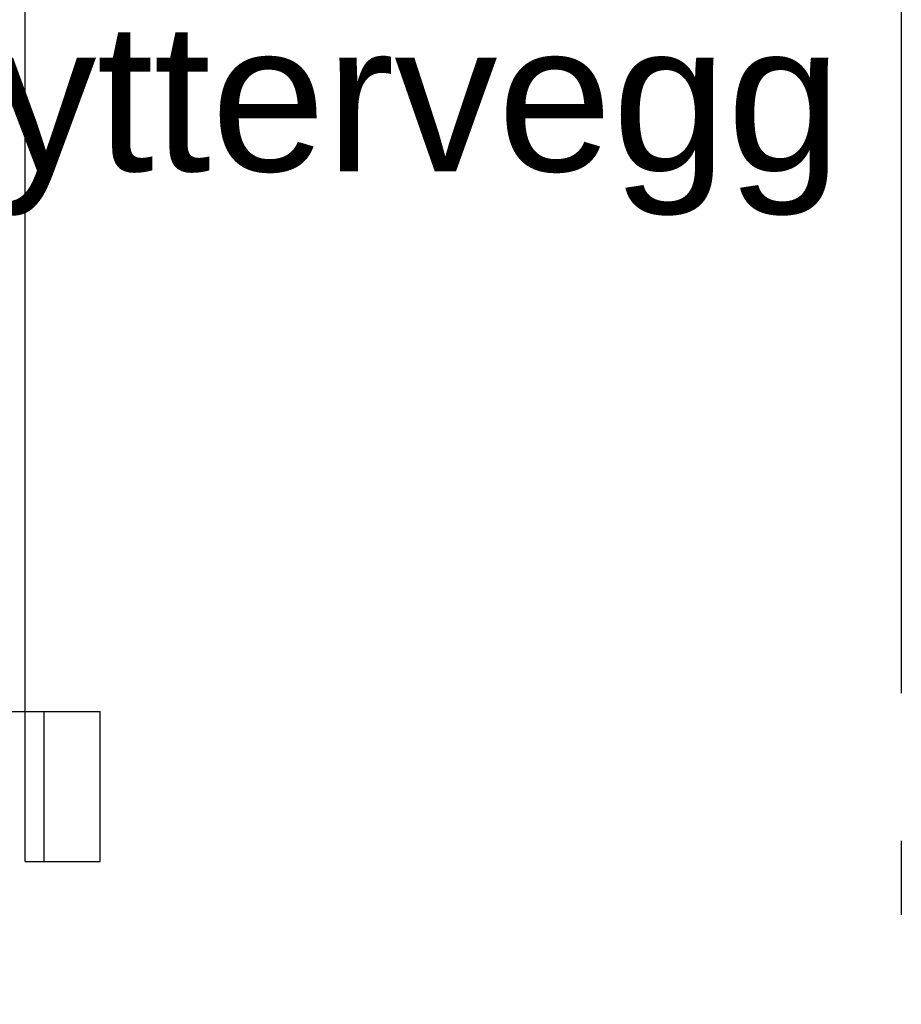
# Model space of a CAD drawing. Header units: millimetres. Extents: x -82116 to -59247, y -2070 to 13065.
# Tile 55 of 73: x -65670 to -65073, y 7155 to 7822. Entities that reach past the tile are written whole.
import ezdxf
from ezdxf.enums import TextEntityAlignment as Align

# ---------------------------------------------------------------- set-up
doc = ezdxf.new("R2010")
doc.units = ezdxf.units.MM
doc.header["$LTSCALE"] = 0.5
doc.header["$MEASUREMENT"] = 0
doc.linetypes.add('Akselinje', pattern=[1500, 1000, -200, 100, -200])
doc.linetypes.add('PLINE', pattern=[0])
for name, color, linetype in [('282- Utvendige trapper(Nye konstruksjoner)', 7, 'Continuous'), ('82-- Modullinjer', 7, 'Continuous'), ('832- Tekst bygning(Nye konstruksjoner)', 7, 'Continuous')]:
    doc.layers.add(name, color=color, linetype=linetype)
doc.styles.add('GENERATED_STYLE_1', font='arial.ttf')
doc.styles.add('GENERATED_STYLE_3', font='arial.ttf')
doc.dimstyles.new('GENERATED_STYLE__2', dxfattribs={"dimtxt": 0.18, "dimasz": 182.4, "dimexe": 0.18, "dimexo": 0.0625, "dimgap": 0, "dimtad": 0, "dimtih": 1, "dimtoh": 1, "dimdec": 4, "dimzin": 0, "dimdsep": 46, "dimcen": 0.09, "dimadec": 0, "dimazin": 0, "dimtfac": 1, "dimtdec": 4, "dimtmove": 0, "dimatfit": 3, "dimldrblk": 'ARROWHEAD_5', "dimfxl": 1, "dimtolj": 1, "dimtzin": 0, "dimarcsym": 0})

# ---------------------------------------------------------------- blocks, each defined once
blk = doc.blocks.new('Standard grid marker[6]', base_point=(-65073.16, 12565.45))
at = {"layer": '82-- Modullinjer', "linetype": 'Akselinje'}
blk.add_line((-65073.16, 12365.45), (-65073.16, 1550), dxfattribs=at)
at = {"layer": '82-- Modullinjer', "style": 'GENERATED_STYLE_1'}
for tag, p in [('AC_MarkerText_1_0', (-65073.16, 12902.95)), ('AC_MarkerText_1_1', (-65073.16, 1187.5))]:
    blk.add_attdef(tag, text='', height=175, rotation=360, dxfattribs=at).set_placement(p, align=Align.TOP_CENTER)
blk = doc.blocks.new('ARROWHEAD_5')
at = {"linetype": 'Continuous'}
blk.add_hatch(color=256, dxfattribs=at).paths.add_polyline_path([(-1, 0.2679), (0, 0), (-1, -0.2679)])
blk.add_line((0, 0), (-1, 0), dxfattribs=at)

msp = doc.modelspace()

# ---------------------------------------------------------------- linework, layer by layer
at = {"layer": '282- Utvendige trapper(Nye konstruksjoner)', "linetype": 'PLINE'}
for p, q in [((-65666.5, 7353.2), (-65666.5, 8074.6)), ((-65679.2, 7353.2), (-65666.5, 7353.2)), ((-65666.5, 7353.2), (-65653.8, 7353.2)), ((-65666.5, 7251.6), (-65666.5, 7353.2)), ((-65653.8, 7353.2), (-65615.7, 7353.2)), ((-65653.8, 7251.6), (-65653.8, 7353.2)), ((-65615.7, 7251.6), (-65615.7, 7353.2)), ((-65666.5, 7251.6), (-65653.8, 7251.6)), ((-65653.8, 7251.6), (-65615.7, 7251.6))]:
    msp.add_line(p, q, dxfattribs=at)

# ---------------------------------------------------------------- block references
at = {"layer": '82-- Modullinjer', "linetype": 'PLINE'}
msp.add_blockref('Standard grid marker[6]', (-65073.16, 12565.45), dxfattribs=at)

# ---------------------------------------------------------------- texts
at = {"layer": '832- Tekst bygning(Nye konstruksjoner)', "linetype": 'Continuous', "insert": (-65897.71, 7688.88), "char_height": 100, "attachment_point": 7, "style": 'GENERATED_STYLE_3'}
msp.add_mtext('\\A1;{\\pql;\\fArial|b0|i0|c0|p0;\\W1.000000;Ny \\fArial|b0|i0|c0|p0;\\W1.000000;yttervegg}', dxfattribs=at)

# ---------------------------------------------------------------- leaders
at = {"layer": '832- Tekst bygning(Nye konstruksjoner)', "linetype": 'PLINE', "annotation_type": 0, "has_hookline": 1, "hookline_direction": 0, "text_width": 763.6}
msp.add_leader([(-66649.02, 7643.46), (-65897.71, 7688.88)], dimstyle='GENERATED_STYLE__2', dxfattribs=at)

doc.saveas('drawing.dxf')
